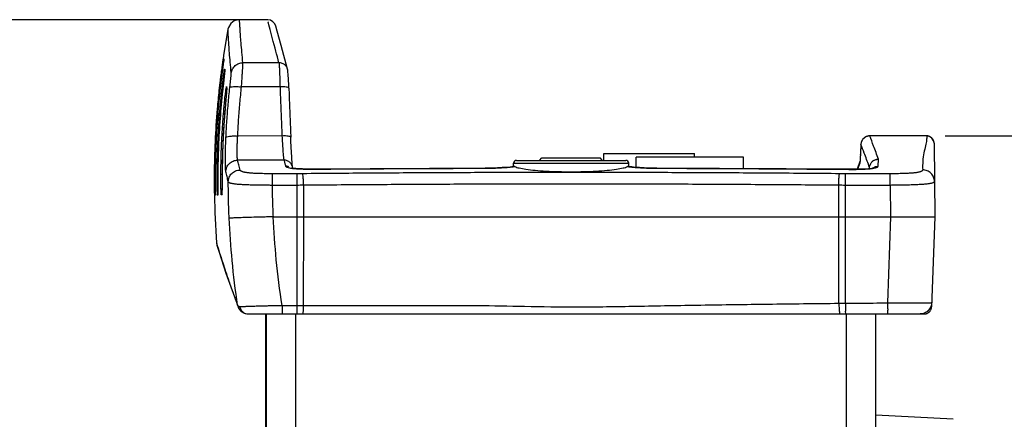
# Model space of a CAD drawing. Header units: inches. Extents: x 0 to 34, y 0 to 22.
# Tile 109 of 111: x 23.1 to 26.4, y 18.2 to 19.5. Entities that reach past the tile are written whole.
import ezdxf

# ---------------------------------------------------------------- set-up
doc = ezdxf.new("R2010")
doc.units = ezdxf.units.IN
doc.header["$LTSCALE"] = 1.87
doc.header["$MEASUREMENT"] = 0
doc.layers.get('0').update_dxf_attribs({"linetype": 'CONTINUOUS'})
doc.layers.add('DIMENSIONS', color=7, linetype='CONTINUOUS')
doc.styles.get("Standard").update_dxf_attribs({"font": 'txt', "width": 0.8})
doc.dimstyles.new('DIMSTYLE_1', dxfattribs={"dimtxt": 0.125, "dimasz": 0.18, "dimexe": 0.18, "dimexo": 0.0625, "dimgap": 0.09, "dimtad": 0, "dimtih": 1, "dimtoh": 1, "dimdec": 3, "dimzin": 4, "dimdsep": 46, "dimtxsty": 'STANDARD', "dimblk": '_FILLED', "dimblk1": '_FILLED', "dimblk2": '_FILLED', "dimcen": 0.09, "dimadec": 0, "dimazin": 0, "dimtp": 0.001, "dimtm": 0.001, "dimtfac": 1, "dimtdec": 3, "dimtofl": 0, "dimtmove": 0, "dimatfit": 3, "dimldrblk": '_FILLED', "dimfxl": 1, "dimtolj": 1, "dimtzin": 4, "dimarcsym": 0})

# ---------------------------------------------------------------- blocks, each defined once
blk = doc.blocks.new('_FILLED')
at = {"color": 0, "linetype": 'BYBLOCK'}
blk.add_solid([(0, 0), (-1, 0.174), (-1, -0.174)], dxfattribs=at)
blk = doc.blocks.new('*D19')
at = {"layer": 'DIMENSIONS', "color": 2, "linetype": 'CONTINUOUS'}
for p, q in [((26.2019, 19.1435), (27.5605, 19.1435)), ((27.4355, 19.1435), (27.4355, 14.0172)), ((27.4355, 8.3436), (27.4355, 13.7672)), ((26.0081, 8.3436), (27.5605, 8.3436))]:
    blk.add_line(p, q, dxfattribs=at)
at = {"layer": 'DIMENSIONS', "color": 2, "linetype": 'CONTINUOUS', "xscale": 0.18, "yscale": 0.18, "zscale": 0.18}
for p, rotation in [((27.4355, 19.1435), 90), ((27.4355, 8.3436), 270)]:
    blk.add_blockref('_FILLED', p, dxfattribs=dict(at, rotation=rotation))
at = {"layer": 'DIMENSIONS', "color": 2, "linetype": 'CONTINUOUS', "width": 0.8}
for s, p in [('10.800', (26.673, 13.8297)), ('[', (27.398, 13.8297)), ('274.32', (27.498, 13.8297)), (']', (28.098, 13.8297))]:
    blk.add_text(s, height=0.125, dxfattribs=at).set_placement(p)
blk = doc.blocks.new('*D20')
at = {"layer": 'DIMENSIONS', "color": 2, "linetype": 'CONTINUOUS'}
for p, q in [((23.877, 19.5385), (21.5422, 19.5385)), ((21.6672, 19.5385), (21.6672, 14.1833)), ((21.6672, 7.9485), (21.6672, 13.9333)), ((23.877, 7.9485), (21.5422, 7.9485))]:
    blk.add_line(p, q, dxfattribs=at)
at = {"layer": 'DIMENSIONS', "color": 2, "linetype": 'CONTINUOUS', "xscale": 0.18, "yscale": 0.18, "zscale": 0.18}
for p, rotation in [((21.6672, 19.5385), 90), ((21.6672, 7.9485), 270)]:
    blk.add_blockref('_FILLED', p, dxfattribs=dict(at, rotation=rotation))
at = {"layer": 'DIMENSIONS', "color": 2, "linetype": 'CONTINUOUS', "width": 0.8}
for s, p in [('11.590', (20.9047, 13.9958)), ('[', (21.6297, 13.9958)), ('294.39', (21.7297, 13.9958)), (']', (22.3297, 13.9958))]:
    blk.add_text(s, height=0.125, dxfattribs=at).set_placement(p)

msp = doc.modelspace()

# ---------------------------------------------------------------- linework, layer by layer
at = {"color": 7, "linetype": 'CONTINUOUS'}
for p, q in [((23.902, 19.5385), (23.8056, 19.5385)), ((23.7662, 19.5059), (23.7511, 19.4164)), ((23.9334, 19.5), (23.929, 19.5164)), ((23.7514, 19.3972), (23.7503, 19.3889)), ((23.7511, 19.4164), (23.7511, 19.4164)), ((23.7503, 19.3889), (23.7488, 19.3776)), ((23.7551, 19.3617), (23.7549, 19.3597)), ((23.9395, 19.3922), (23.8171, 19.3922)), ((23.7537, 19.3481), (23.7507, 19.3214)), ((23.7542, 19.3528), (23.7537, 19.3481)), ((23.755, 19.361), (23.7551, 19.3608)), ((23.7488, 19.3043), (23.7479, 19.2962)), ((23.7479, 19.2962), (23.7479, 19.2962)), ((23.7615, 19.3113), (23.7615, 19.302)), ((23.7615, 19.302), (23.7618, 19.2994)), ((23.7619, 19.3004), (23.7618, 19.2987)), ((23.943, 19.3101), (23.8123, 19.3101)), ((23.7613, 19.2923), (23.761, 19.2877)), ((23.7565, 19.2355), (23.7565, 19.2355)), ((23.9496, 19.1433), (23.7993, 19.1432)), ((26.1394, 19.1435), (25.9456, 19.1435)), ((25.9457, 19.1435), (25.9458, 19.1435)), ((25.946, 19.1435), (25.946, 19.1435)), ((26.1394, 19.1435), (25.946, 19.1435)), ((26.1394, 19.1435), (26.1394, 19.1435)), ((25.9158, 19.1147), (25.9141, 19.0798)), ((25.9158, 19.1142), (25.9158, 19.1147)), ((26.1644, 19.1185), (26.1644, 19.1204)), ((26.1644, 19.1185), (26.1666, 18.8685)), ((23.9562, 19.0611), (23.799, 19.0611)), ((24.7458, 19.0605), (25.1174, 19.0605)), ((24.8246, 19.0605), (24.8326, 19.0685)), ((24.8326, 19.0685), (25.0306, 19.0685)), ((25.0386, 19.0605), (25.0306, 19.0685)), ((25.0426, 19.0605), (25.0426, 19.0835)), ((25.0426, 19.0835), (25.3506, 19.0835)), ((25.1526, 19.0365), (25.1526, 19.0715)), ((25.5176, 19.0715), (25.1526, 19.0715)), ((25.3506, 19.0715), (25.3506, 19.0835)), ((25.5176, 19.0326), (25.5176, 19.0715)), ((25.9141, 19.0795), (25.9141, 19.0798)), ((25.9744, 19.0402), (25.9753, 19.0644)), ((23.9851, 19.0412), (23.9848, 19.0442)), ((23.9868, 19.0336), (23.9851, 19.0396)), ((23.9868, 19.0336), (23.9854, 19.0384)), ((23.9904, 19.0331), (23.9868, 19.0336)), ((23.9963, 19.0326), (23.9904, 19.0331)), ((24.0607, 19.0307), (24.0609, 19.0305)), ((24.6399, 19.0338), (24.64, 19.0336)), ((24.7343, 19.039), (24.7241, 19.0378)), ((24.7387, 19.0397), (24.7343, 19.039)), ((24.7354, 19.0398), (24.7358, 19.0509)), ((24.7358, 19.0509), (25.1274, 19.0509)), ((24.7403, 19.0394), (24.7387, 19.0396)), ((25.1245, 19.0396), (25.123, 19.0394)), ((25.1278, 19.0392), (25.1245, 19.0397)), ((25.1278, 19.0398), (25.1274, 19.0509)), ((25.1377, 19.0379), (25.1278, 19.0392)), ((25.2233, 19.0338), (25.2233, 19.0336)), ((25.8753, 19.0301), (25.875, 19.0299)), ((25.9028, 19.0302), (25.8949, 19.0301)), ((25.9127, 19.057), (25.9028, 19.0302)), ((25.9128, 19.0583), (25.9126, 19.0561)), ((25.9126, 19.0561), (25.9126, 19.0556)), ((25.9451, 19.0324), (25.9452, 19.0361)), ((25.9452, 19.0324), (25.9453, 19.0356)), ((23.7216, 19.0128), (23.723, 19.0128)), ((23.7292, 19.0131), (23.7319, 19.0131)), ((23.7319, 19.0132), (23.7319, 19.0132)), ((23.7422, 19.0136), (23.7463, 19.0135)), ((23.7463, 19.0137), (23.7463, 19.0137)), ((23.9173, 18.9755), (23.9173, 19.0149)), ((24.0002, 19.0149), (23.9173, 19.0149)), ((24.0002, 19.0149), (24.0002, 18.5385)), ((25.8631, 18.9755), (25.8631, 19.0149)), ((26.0157, 19.0149), (25.8631, 19.0149)), ((26.0157, 18.9755), (26.0157, 19.0149)), ((24.0002, 18.9755), (23.9173, 18.9755)), ((24.0228, 18.9756), (24.0229, 18.8685)), ((25.8404, 18.8685), (25.8404, 18.9756)), ((25.8631, 18.8685), (25.8631, 18.9755)), ((26.0157, 18.9755), (25.8631, 18.9755)), ((26.0157, 18.9755), (26.0166, 18.8685)), ((23.72, 18.9418), (23.72, 18.9418)), ((23.7229, 18.9419), (23.7225, 18.9419)), ((23.7314, 18.9422), (23.7305, 18.9422)), ((23.7316, 18.9483), (23.7316, 18.9472)), ((23.7316, 18.9477), (23.7316, 18.9465)), ((23.7453, 18.9427), (23.744, 18.9427)), ((23.9204, 18.8685), (26.0166, 18.8685)), ((24.0229, 18.8685), (24.0221, 18.5675)), ((25.8411, 18.5748), (25.8404, 18.8685)), ((25.8631, 18.5749), (25.8631, 18.8685)), ((26.0167, 18.8685), (26.0065, 18.576)), ((26.1666, 18.8685), (26.1559, 18.5626)), ((23.7277, 18.7788), (23.7289, 18.7723)), ((23.7289, 18.7723), (23.7363, 18.7482)), ((23.7363, 18.7482), (23.7594, 18.677)), ((23.7432, 18.7268), (23.7595, 18.6769)), ((23.7594, 18.677), (23.8004, 18.5621)), ((23.7983, 18.5682), (23.8004, 18.5621)), ((23.7988, 18.5684), (23.8004, 18.5621)), ((23.8004, 18.5621), (23.8005, 18.562)), ((23.8005, 18.562), (23.8024, 18.5578)), ((23.9498, 18.5675), (23.9498, 18.5385)), ((24.0002, 18.5675), (24.0221, 18.5675)), ((23.8115, 18.5468), (23.8116, 18.5468)), ((23.8351, 18.5385), (26.1311, 18.5385)), ((23.8946, 8.9485), (23.8946, 18.5385)), ((23.8966, 8.9485), (23.8966, 18.5385)), ((23.9966, 8.9485), (23.9966, 18.5385)), ((25.8666, 8.9485), (25.8666, 18.5385)), ((25.9666, 8.9485), (25.9666, 18.5385)), ((26.2294, 18.1803), (25.9666, 18.1941))]:
    msp.add_line(p, q, dxfattribs=at)
for points in [[(23.8056, 19.5385), (23.8024, 19.5384), (23.7878, 19.5343), (23.7757, 19.5252), (23.768, 19.5122), (23.7662, 19.5059)], [(23.9685, 19.3702), (23.9467, 19.4508), (23.9334, 19.5)], [(23.7519, 19.401), (23.7519, 19.4009), (23.7518, 19.4002), (23.7516, 19.3989), (23.7514, 19.3972)], [(23.7552, 19.3628), (23.7552, 19.3628), (23.7551, 19.3617)], [(23.973, 19.3061), (23.9729, 19.309), (23.9724, 19.3205), (23.9719, 19.3309), (23.9714, 19.3401), (23.9709, 19.3479), (23.9705, 19.3542), (23.9701, 19.3592), (23.9697, 19.3631), (23.9693, 19.3665), (23.9685, 19.3702)], [(23.7549, 19.3597), (23.7546, 19.3567), (23.7542, 19.3528)], [(23.7507, 19.3214), (23.7498, 19.3131), (23.7488, 19.3043)], [(23.7618, 19.2987), (23.7616, 19.296), (23.7613, 19.2923)], [(23.7619, 19.3008), (23.7619, 19.3009), (23.7619, 19.3004)], [(23.761, 19.2877), (23.7605, 19.2823), (23.76, 19.276), (23.7594, 19.2689), (23.7565, 19.2355)], [(23.7565, 19.2355), (23.7514, 19.1671), (23.7476, 19.0847), (23.7463, 19.0137)], [(23.9838, 19.0563), (23.9834, 19.062), (23.983, 19.0685), (23.9826, 19.0757), (23.9821, 19.0836), (23.9817, 19.0921), (23.9812, 19.1013), (23.9808, 19.111), (23.9803, 19.1213), (23.9798, 19.132), (23.9796, 19.1392)], [(25.9455, 19.1435), (25.9326, 19.1405), (25.9227, 19.1327), (25.9168, 19.1212), (25.9158, 19.1147)], [(26.1644, 19.1204), (26.1628, 19.1272), (26.1571, 19.1361), (26.1484, 19.1419), (26.1394, 19.1435)], [(25.9134, 19.0661), (25.9131, 19.0616), (25.9128, 19.0583)], [(25.9141, 19.0798), (25.914, 19.078), (25.9137, 19.0716), (25.9134, 19.0661)], [(24.0607, 19.0307), (24.0559, 19.0306), (24.0365, 19.0307), (24.0184, 19.0312), (24.0024, 19.032), (23.9899, 19.0331), (23.9813, 19.0344), (23.9792, 19.0348)], [(23.9845, 19.0471), (23.9842, 19.0513), (23.9838, 19.0563)], [(23.9851, 19.0408), (23.9848, 19.0435), (23.9845, 19.0471)], [(23.9854, 19.0385), (23.9853, 19.0389), (23.9851, 19.0408)], [(24.0189, 19.0312), (24.0031, 19.032), (24.0028, 19.032)], [(24.0569, 19.0307), (24.0376, 19.0307), (24.0371, 19.0307)], [(24.6399, 19.0338), (24.4503, 19.0332), (24.2489, 19.0321), (24.0607, 19.0307)], [(24.7241, 19.0378), (24.7118, 19.0366), (24.6975, 19.0356), (24.6815, 19.0348), (24.6638, 19.0342), (24.6447, 19.0339), (24.6399, 19.0338)], [(25.2233, 19.0338), (25.2172, 19.0339), (25.1981, 19.0342), (25.1802, 19.0348), (25.1641, 19.0357), (25.1499, 19.0367), (25.1377, 19.0379)], [(25.8753, 19.0301), (25.6618, 19.0317), (25.4361, 19.033), (25.2233, 19.0338)], [(25.9592, 19.0346), (25.9587, 19.0345), (25.9532, 19.0333), (25.9419, 19.032), (25.9254, 19.0308), (25.9051, 19.0302), (25.8825, 19.03), (25.8753, 19.0301)], [(23.723, 19.0129), (23.723, 19.0087), (23.7229, 19.0005), (23.7229, 18.9926), (23.7229, 18.9851), (23.7229, 18.9781), (23.723, 18.9716), (23.723, 18.9658), (23.723, 18.9524)], [(23.7319, 19.0132), (23.7319, 19.0072), (23.7318, 18.9985), (23.7318, 18.9902), (23.7318, 18.9751)], [(23.7463, 19.0137), (23.7462, 19.0038), (23.7461, 18.9848)], [(23.7318, 18.9751), (23.7318, 18.9686), (23.7317, 18.9629), (23.7317, 18.9579)], [(23.7461, 18.9848), (23.7461, 18.9764), (23.746, 18.9689), (23.7459, 18.9625), (23.7459, 18.9571)], [(23.72, 18.9418), (23.7217, 18.883), (23.7277, 18.7788)], [(23.723, 18.9524), (23.723, 18.9493), (23.723, 18.9469), (23.723, 18.9453), (23.723, 18.9449)], [(23.7317, 18.9579), (23.7317, 18.9537), (23.7317, 18.9505), (23.7316, 18.9483)], [(23.7459, 18.9571), (23.7458, 18.9529), (23.7457, 18.9498), (23.7457, 18.9488)], [(23.8024, 18.5578), (23.8086, 18.5495), (23.8115, 18.5468)], [(23.8116, 18.5468), (23.8211, 18.5411), (23.8322, 18.5386), (23.8351, 18.5385)]]:
    msp.add_lwpolyline(points, dxfattribs=at)
for centre, radius, start, end in [((23.9, 19.5085), 0.03, 15.1433, 86.3299), ((24.7458, 19.0505), 0.01, 90, 178), ((25.1174, 19.0505), 0.01, 2, 90)]:
    msp.add_arc(centre, radius, start, end, dxfattribs=at)
for points, knots in [([(23.8171, 19.3922), (23.8158, 19.4043), (23.8136, 19.4267), (23.8109, 19.4578), (23.809, 19.484), (23.8076, 19.5044), (23.8065, 19.5213), (23.8061, 19.5292), (23.8056, 19.5379), (23.8056, 19.5379)], [0, 0, 0, 0, 0.248966, 0.463006, 0.641747, 0.784942, 0.892436, 0.964139, 1, 1, 1, 1]), ([(23.9395, 19.3922), (23.9318, 19.4207), (23.9232, 19.4528), (23.902, 19.5313), (23.902, 19.5313)], [0, 0, 0, 0, 0.614679, 1, 1, 1, 1]), ([(23.7774, 19.3577), (23.7762, 19.3699), (23.774, 19.3926), (23.7714, 19.4241), (23.7695, 19.4507), (23.7682, 19.4713), (23.7672, 19.4884), (23.7667, 19.4965), (23.7663, 19.5052), (23.7663, 19.5052)], [0, 0, 0, 0, 0.248984, 0.463031, 0.64177, 0.784959, 0.892446, 0.964142, 1, 1, 1, 1]), ([(23.7511, 19.4164), (23.7509, 19.4153), (23.7503, 19.4108), (23.7496, 19.4064), (23.7491, 19.4031)], [0, 0, 0, 0, 0.256271, 1, 1, 1, 1]), ([(23.7522, 19.4036), (23.7523, 19.4023), (23.7512, 19.3976), (23.7508, 19.3929), (23.7504, 19.3896)], [0, 0, 0, 0, 0.278327, 1, 1, 1, 1]), ([(23.752, 19.4053), (23.752, 19.405), (23.7521, 19.4045), (23.7521, 19.4039), (23.7522, 19.4036)], [0, 0, 0, 0, 0.490788, 1, 1, 1, 1]), ([(23.7489, 19.3778), (23.7487, 19.3766), (23.748, 19.3713), (23.7473, 19.3661), (23.7468, 19.3621)], [0, 0, 0, 0, 0.236777, 1, 1, 1, 1]), ([(23.7555, 19.3668), (23.7557, 19.3654), (23.7554, 19.3633), (23.7551, 19.3613), (23.755, 19.3607)], [0, 0, 0, 0, 0.715845, 1, 1, 1, 1]), ([(23.7552, 19.3703), (23.7553, 19.3698), (23.7554, 19.3686), (23.7555, 19.3674), (23.7555, 19.3668)], [0, 0, 0, 0, 0.49537, 1, 1, 1, 1]), ([(23.7774, 19.3577), (23.7781, 19.3624), (23.7811, 19.3716), (23.7902, 19.383), (23.8027, 19.3905), (23.8123, 19.3922), (23.8171, 19.3922)], [0, 0, 0, 0, 0.249389, 0.499219, 0.749494, 1, 1, 1, 1]), ([(23.8123, 19.3101), (23.8125, 19.3131), (23.8129, 19.3191), (23.8135, 19.3278), (23.814, 19.3363), (23.8145, 19.3444), (23.815, 19.352), (23.8155, 19.3592), (23.8159, 19.3658), (23.8162, 19.3717), (23.8165, 19.377), (23.8168, 19.3816), (23.8169, 19.3854), (23.817, 19.3884), (23.8171, 19.3906), (23.8171, 19.3918), (23.8171, 19.3922)], [0, 0, 0, 0, 0.109947, 0.217146, 0.320657, 0.419559, 0.513031, 0.600294, 0.680617, 0.753315, 0.817735, 0.873347, 0.919748, 0.956524, 0.983336, 1, 1, 1, 1]), ([(23.9395, 19.3922), (23.9399, 19.3903), (23.9402, 19.3842), (23.9409, 19.3723), (23.9416, 19.3551), (23.9423, 19.3338), (23.9428, 19.3183), (23.943, 19.3101)], [0, 0, 0, 0, 0.072663, 0.22091, 0.435073, 0.70076, 1, 1, 1, 1]), ([(23.9685, 19.3702), (23.9681, 19.3717), (23.9663, 19.3768), (23.9609, 19.3844), (23.951, 19.3908), (23.9433, 19.3922), (23.9395, 19.3922)], [0, 0, 0, 0, 0.11763, 0.411175, 0.705283, 1, 1, 1, 1]), ([(23.7456, 19.2998), (23.7464, 19.3074), (23.7481, 19.3221), (23.7504, 19.3406), (23.7525, 19.3548), (23.7531, 19.3586)], [0, 0, 0, 0, 0.388137, 0.733636, 1, 1, 1, 1]), ([(23.7542, 19.3521), (23.7537, 19.347), (23.7522, 19.3354), (23.7504, 19.3188), (23.7491, 19.3073), (23.7486, 19.3023)], [0, 0, 0, 0, 0.30944, 0.695191, 1, 1, 1, 1]), ([(23.7726, 19.3077), (23.7728, 19.3095), (23.7732, 19.3131), (23.7738, 19.3185), (23.7743, 19.3236), (23.7748, 19.3286), (23.7753, 19.3332), (23.7758, 19.3376), (23.7762, 19.3416), (23.7766, 19.3452), (23.7769, 19.3484), (23.7771, 19.3512), (23.7773, 19.3535), (23.7774, 19.3553), (23.7774, 19.3567), (23.7774, 19.3574), (23.7774, 19.3577)], [0, 0, 0, 0, 0.110018, 0.217285, 0.320858, 0.419812, 0.513326, 0.600616, 0.680951, 0.753645, 0.818042, 0.873611, 0.919953, 0.956654, 0.983389, 1, 1, 1, 1]), ([(23.7357, 19.2975), (23.7334, 19.2769), (23.7279, 19.2194), (23.7217, 19.1245), (23.7198, 19.0501), (23.7196, 19.0128)], [0, 0, 0, 0, 0.217756, 0.607607, 1, 1, 1, 1]), ([(23.7216, 19.0128), (23.7218, 19.0489), (23.7236, 19.1208), (23.7296, 19.2156), (23.7352, 19.2743), (23.7377, 19.2973)], [0, 0, 0, 0, 0.379677, 0.756918, 1, 1, 1, 1]), ([(23.7391, 19.2971), (23.7365, 19.2738), (23.7309, 19.215), (23.725, 19.1202), (23.7232, 19.0487), (23.723, 19.0129)], [0, 0, 0, 0, 0.246954, 0.622272, 1, 1, 1, 1]), ([(23.7292, 19.0131), (23.7294, 19.0452), (23.7308, 19.1092), (23.7362, 19.2037), (23.7419, 19.266), (23.7452, 19.2965)], [0, 0, 0, 0, 0.339217, 0.676367, 1, 1, 1, 1]), ([(23.7479, 19.2962), (23.7446, 19.2651), (23.7389, 19.2025), (23.7335, 19.1081), (23.7321, 19.0449), (23.7319, 19.0132)], [0, 0, 0, 0, 0.331561, 0.664767, 1, 1, 1, 1]), ([(23.7594, 19.1383), (23.7603, 19.1573), (23.7624, 19.195), (23.7668, 19.2515), (23.7705, 19.289), (23.7726, 19.3077)], [0, 0, 0, 0, 0.334574, 0.66793, 1, 1, 1, 1]), ([(23.7615, 19.3113), (23.7616, 19.3104), (23.7618, 19.3087), (23.762, 19.3069), (23.7621, 19.3061)], [0, 0, 0, 0, 0.496907, 1, 1, 1, 1]), ([(23.7621, 19.3061), (23.7623, 19.3045), (23.7621, 19.3022), (23.7619, 19.2999), (23.7618, 19.2992)], [0, 0, 0, 0, 0.711543, 1, 1, 1, 1]), ([(23.7726, 19.3077), (23.7729, 19.309), (23.7781, 19.3105), (23.7858, 19.3113), (23.7983, 19.3113), (23.8074, 19.3106), (23.8123, 19.3101)], [0, 0, 0, 0, 0.102211, 0.319826, 0.633102, 1, 1, 1, 1]), ([(23.7993, 19.1432), (23.8002, 19.1619), (23.8023, 19.1991), (23.8067, 19.2547), (23.8103, 19.2917), (23.8123, 19.3101)], [0, 0, 0, 0, 0.33459, 0.667957, 1, 1, 1, 1]), ([(23.973, 19.3061), (23.973, 19.307), (23.9692, 19.3088), (23.9636, 19.3095), (23.9539, 19.3104), (23.9469, 19.3103), (23.943, 19.3101)], [0, 0, 0, 0, 0.089065, 0.304277, 0.623303, 1, 1, 1, 1]), ([(23.943, 19.3101), (23.9437, 19.2916), (23.9452, 19.2545), (23.9474, 19.1989), (23.9489, 19.1618), (23.9496, 19.1433)], [0, 0, 0, 0, 0.333339, 0.666678, 1, 1, 1, 1]), ([(23.973, 19.3059), (23.9737, 19.2874), (23.9752, 19.2503), (23.9774, 19.1947), (23.9788, 19.1576), (23.9796, 19.1391)], [0, 0, 0, 0, 0.333333, 0.666667, 1, 1, 1, 1]), ([(23.7528, 19.2409), (23.7535, 19.2486), (23.755, 19.2636), (23.7564, 19.2773), (23.7574, 19.2847)], [0, 0, 0, 0, 0.530091, 1, 1, 1, 1]), ([(23.7612, 19.2907), (23.7609, 19.2856), (23.7598, 19.2741), (23.7582, 19.2557), (23.7571, 19.2425), (23.7565, 19.2355)], [0, 0, 0, 0, 0.27859, 0.622365, 1, 1, 1, 1]), ([(23.7422, 19.0136), (23.7423, 19.039), (23.7433, 19.0897), (23.7468, 19.1638), (23.7504, 19.2124), (23.7524, 19.2358)], [0, 0, 0, 0, 0.342692, 0.683544, 1, 1, 1, 1]), ([(23.7528, 19.2409), (23.7539, 19.2406), (23.7552, 19.2406), (23.7566, 19.2405), (23.7569, 19.2405)], [0, 0, 0, 0, 0.770598, 1, 1, 1, 1]), ([(23.7513, 19.1644), (23.7512, 19.1636), (23.7497, 19.1382), (23.7485, 19.1123), (23.7477, 19.0871), (23.7477, 19.0867)], [0, 0, 0, 0, 0.029772, 0.981231, 1, 1, 1, 1]), ([(23.7591, 19.0217), (23.7589, 19.0223), (23.7587, 19.0236), (23.7585, 19.0262), (23.7583, 19.0296), (23.7581, 19.0339), (23.7579, 19.039), (23.7577, 19.045), (23.7576, 19.0516), (23.7576, 19.0591), (23.7576, 19.0672), (23.7576, 19.0759), (23.7577, 19.0852), (23.7579, 19.0951), (23.7582, 19.1055), (23.7585, 19.1162), (23.7589, 19.1272), (23.7592, 19.1346), (23.7594, 19.1383)], [0, 0, 0, 0, 0.014161, 0.036033, 0.06553, 0.102451, 0.146491, 0.197381, 0.254869, 0.318588, 0.388097, 0.462915, 0.542852, 0.627753, 0.716939, 0.809408, 0.90411, 1, 1, 1, 1]), ([(23.7594, 19.1383), (23.7597, 19.1397), (23.7648, 19.1416), (23.7726, 19.1429), (23.7852, 19.1436), (23.7944, 19.1435), (23.7993, 19.1432)], [0, 0, 0, 0, 0.102422, 0.320448, 0.63386, 1, 1, 1, 1]), ([(23.799, 19.0611), (23.7989, 19.0615), (23.7987, 19.0625), (23.7985, 19.0643), (23.7982, 19.0667), (23.798, 19.0697), (23.7979, 19.0733), (23.7977, 19.0775), (23.7976, 19.0822), (23.7975, 19.0874), (23.7975, 19.0931), (23.7976, 19.0993), (23.7977, 19.1058), (23.7979, 19.1128), (23.7981, 19.1201), (23.7985, 19.1277), (23.7989, 19.1354), (23.7992, 19.1406), (23.7993, 19.1432)], [0, 0, 0, 0, 0.01435, 0.036323, 0.065875, 0.10282, 0.146861, 0.197735, 0.255194, 0.318872, 0.388333, 0.463098, 0.542982, 0.627832, 0.716976, 0.809414, 0.904102, 1, 1, 1, 1]), ([(23.9796, 19.1392), (23.9795, 19.1401), (23.9758, 19.1419), (23.9702, 19.1427), (23.9605, 19.1435), (23.9534, 19.1434), (23.9496, 19.1432)], [0, 0, 0, 0, 0.088912, 0.304112, 0.6232, 1, 1, 1, 1]), ([(23.9496, 19.1433), (23.95, 19.1351), (23.9508, 19.1196), (23.9523, 19.0983), (23.9535, 19.081), (23.9549, 19.0692), (23.9555, 19.063), (23.9562, 19.0611)], [0, 0, 0, 0, 0.29808, 0.563766, 0.777857, 0.926504, 1, 1, 1, 1]), ([(25.9229, 19.1329), (25.9227, 19.1327), (25.9217, 19.1314), (25.9201, 19.1291), (25.9183, 19.1256), (25.9173, 19.123), (25.9169, 19.1216), (25.9168, 19.1214)], [0, 0, 0, 0, 0.073677, 0.367279, 0.661658, 0.953309, 1, 1, 1, 1]), ([(25.933, 19.1407), (25.9323, 19.1403), (25.9305, 19.1394), (25.9277, 19.1376), (25.9251, 19.1353), (25.9236, 19.1337), (25.9229, 19.1329)], [0, 0, 0, 0, 0.18484, 0.483997, 0.778186, 1, 1, 1, 1]), ([(25.9456, 19.1435), (25.9443, 19.1435), (25.9418, 19.1433), (25.938, 19.1426), (25.9351, 19.1416), (25.9335, 19.1409), (25.933, 19.1407)], [0, 0, 0, 0, 0.291708, 0.58562, 0.88396, 1, 1, 1, 1]), ([(25.9752, 19.0649), (25.9699, 19.0797), (25.9603, 19.106), (25.9502, 19.1321), (25.9456, 19.1435)], [0, 0, 0, 0, 0.560348, 1, 1, 1, 1]), ([(26.1394, 19.1435), (26.1394, 19.1386), (26.1392, 19.1274), (26.1348, 19.1083), (26.1294, 19.0849), (26.125, 19.0574), (26.1255, 19.038), (26.1256, 19.028)], [0, 0, 0, 0, 0.124468, 0.287756, 0.502511, 0.74268, 1, 1, 1, 1]), ([(26.1634, 19.1255), (26.1631, 19.1266), (26.1622, 19.1289), (26.1605, 19.132), (26.1584, 19.1348), (26.1559, 19.1374), (26.1531, 19.1395), (26.1499, 19.1413), (26.1465, 19.1425), (26.143, 19.1433), (26.1406, 19.1435), (26.1394, 19.1435)], [0, 0, 0, 0, 0.110276, 0.221942, 0.332976, 0.441755, 0.551597, 0.663996, 0.777193, 0.8893, 1, 1, 1, 1]), ([(25.9158, 19.1142), (25.9155, 19.1084), (25.9149, 19.0968), (25.9144, 19.0852), (25.9141, 19.0795)], [0, 0, 0, 0, 0.499997, 1, 1, 1, 1]), ([(25.9166, 19.1204), (25.9164, 19.1197), (25.9161, 19.1181), (25.9159, 19.1164), (25.9158, 19.1154)], [0, 0, 0, 0, 0.429399, 1, 1, 1, 1]), ([(26.1644, 19.1204), (26.1643, 19.121), (26.1641, 19.1227), (26.1637, 19.1244), (26.1634, 19.1255)], [0, 0, 0, 0, 0.333686, 1, 1, 1, 1]), ([(23.7591, 19.0217), (23.7591, 19.0269), (23.7613, 19.0372), (23.7702, 19.0503), (23.7835, 19.0591), (23.7939, 19.0611), (23.799, 19.0611)], [0, 0, 0, 0, 0.249343, 0.499196, 0.749518, 1, 1, 1, 1]), ([(23.8073, 19.0276), (23.8059, 19.0333), (23.8031, 19.0445), (23.8004, 19.0557), (23.799, 19.0611)], [0, 0, 0, 0, 0.514132, 1, 1, 1, 1]), ([(23.9771, 19.0528), (23.9743, 19.0555), (23.9678, 19.0597), (23.9601, 19.0612), (23.9562, 19.0611)], [0, 0, 0, 0, 0.49948, 1, 1, 1, 1]), ([(23.9562, 19.0611), (23.9572, 19.0578), (23.9592, 19.0509), (23.9611, 19.0441), (23.9621, 19.0405)], [0, 0, 0, 0, 0.485164, 1, 1, 1, 1]), ([(25.9138, 19.0743), (25.9138, 19.0728), (25.9136, 19.07), (25.9134, 19.0659), (25.9132, 19.0624), (25.913, 19.0595), (25.9128, 19.0579), (25.9128, 19.0572)], [0, 0, 0, 0, 0.263749, 0.497988, 0.705644, 0.887005, 1, 1, 1, 1]), ([(25.9452, 19.0361), (25.94, 19.0508), (25.934, 19.0671), (25.9279, 19.0833), (25.9272, 19.085)], [0, 0, 0, 0, 0.897364, 1, 1, 1, 1]), ([(25.9453, 19.0378), (25.9457, 19.041), (25.9475, 19.048), (25.9539, 19.0571), (25.9637, 19.0634), (25.9714, 19.0649), (25.9752, 19.0649)], [0, 0, 0, 0, 0.220586, 0.480096, 0.740025, 1, 1, 1, 1]), ([(25.9454, 19.0377), (25.9458, 19.0408), (25.9476, 19.0476), (25.9539, 19.0566), (25.9638, 19.0629), (25.9715, 19.0644), (25.9753, 19.0644)], [0, 0, 0, 0, 0.212272, 0.474385, 0.737004, 1, 1, 1, 1]), ([(25.9753, 19.0644), (25.9753, 19.0645), (25.9753, 19.0647), (25.9752, 19.0648), (25.9752, 19.0649)], [0, 0, 0, 0, 0.492716, 1, 1, 1, 1]), ([(23.7673, 18.9877), (23.7673, 18.9929), (23.7694, 19.0034), (23.7783, 19.0166), (23.7916, 19.0255), (23.8021, 19.0276), (23.8073, 19.0276)], [0, 0, 0, 0, 0.249158, 0.498971, 0.749386, 1, 1, 1, 1]), ([(23.9173, 19.0149), (23.9135, 19.0149), (23.9059, 19.0149), (23.8948, 19.015), (23.8843, 19.0152), (23.8746, 19.0155), (23.8659, 19.0158), (23.8582, 19.0161), (23.8515, 19.0165), (23.8456, 19.0169), (23.8404, 19.0173), (23.8358, 19.0178), (23.8315, 19.0183), (23.8276, 19.0189), (23.8239, 19.0195), (23.8205, 19.0203), (23.8172, 19.0211), (23.8143, 19.0221), (23.8118, 19.0232), (23.8097, 19.0244), (23.8081, 19.0258), (23.8074, 19.027), (23.8073, 19.0276)], [0, 0, 0, 0, 0.102827, 0.201884, 0.295533, 0.381955, 0.459597, 0.52779, 0.586852, 0.638224, 0.683783, 0.724941, 0.762716, 0.797829, 0.830745, 0.862005, 0.891774, 0.919166, 0.94356, 0.964982, 0.983544, 1, 1, 1, 1]), ([(23.9621, 19.0405), (23.9625, 19.039), (23.9675, 19.0364), (23.9765, 19.0344), (23.9847, 19.0333), (23.9897, 19.0328)], [0, 0, 0, 0, 0.161685, 0.494306, 1, 1, 1, 1]), ([(23.9851, 19.0396), (23.9847, 19.0409), (23.9829, 19.0458), (23.9799, 19.0502), (23.9771, 19.0528)], [0, 0, 0, 0, 0.262369, 1, 1, 1, 1]), ([(23.9897, 19.0328), (23.9962, 19.0321), (24.0107, 19.0312), (24.0345, 19.0304), (24.0517, 19.0304), (24.0609, 19.0305)], [0, 0, 0, 0, 0.274198, 0.613465, 1, 1, 1, 1]), ([(24.0609, 19.0305), (24.1574, 19.0313), (24.3504, 19.0326), (24.5435, 19.0334), (24.64, 19.0336)], [0, 0, 0, 0, 0.499884, 1, 1, 1, 1]), ([(24.64, 19.0336), (24.6495, 19.0337), (24.6681, 19.0339), (24.6948, 19.035), (24.7119, 19.0363), (24.72, 19.037)], [0, 0, 0, 0, 0.356101, 0.695229, 1, 1, 1, 1]), ([(24.7403, 19.0394), (24.7448, 19.0371), (24.7575, 19.0338), (24.7805, 19.0297), (24.8112, 19.0264), (24.8478, 19.0237), (24.8887, 19.0221), (24.9171, 19.0217), (24.9316, 19.0217)], [0, 0, 0, 0, 0.078612, 0.201912, 0.364418, 0.558173, 0.773507, 1, 1, 1, 1]), ([(24.9316, 19.0217), (24.9462, 19.0217), (24.9746, 19.0221), (25.0154, 19.0237), (25.0521, 19.0264), (25.0828, 19.0297), (25.1058, 19.0338), (25.1185, 19.0371), (25.123, 19.0394)], [0, 0, 0, 0, 0.226492, 0.441826, 0.635579, 0.798084, 0.921383, 1, 1, 1, 1]), ([(25.1432, 19.037), (25.1512, 19.0363), (25.1684, 19.0351), (25.1951, 19.034), (25.2137, 19.0337), (25.2233, 19.0336)], [0, 0, 0, 0, 0.303442, 0.642268, 1, 1, 1, 1]), ([(25.2233, 19.0336), (25.3319, 19.0333), (25.5492, 19.0324), (25.7664, 19.0308), (25.875, 19.0299)], [0, 0, 0, 0, 0.5002, 1, 1, 1, 1]), ([(25.875, 19.0299), (25.8831, 19.0298), (25.8986, 19.0298), (25.9202, 19.0303), (25.9337, 19.031), (25.9399, 19.0315)], [0, 0, 0, 0, 0.374312, 0.71388, 1, 1, 1, 1]), ([(25.9128, 19.0572), (25.9128, 19.057), (25.9127, 19.056), (25.9125, 19.0545), (25.9124, 19.0532), (25.9123, 19.0526)], [0, 0, 0, 0, 0.155502, 0.629396, 1, 1, 1, 1]), ([(25.9399, 19.0315), (25.9448, 19.0319), (25.9535, 19.0327), (25.9644, 19.0347), (25.9712, 19.0364), (25.9744, 19.0391), (25.9744, 19.0402)], [0, 0, 0, 0, 0.407198, 0.712349, 0.905367, 1, 1, 1, 1]), ([(25.9453, 19.0356), (25.9453, 19.0357), (25.9453, 19.0359), (25.9453, 19.036), (25.9452, 19.0361)], [0, 0, 0, 0, 0.49588, 1, 1, 1, 1]), ([(25.9568, 19.0346), (25.9588, 19.036), (25.9643, 19.039), (25.9706, 19.0402), (25.9744, 19.0402)], [0, 0, 0, 0, 0.386942, 1, 1, 1, 1]), ([(26.1256, 19.028), (26.1256, 19.0274), (26.1252, 19.0261), (26.1239, 19.0246), (26.122, 19.0233), (26.1197, 19.0222), (26.117, 19.0213), (26.114, 19.0204), (26.1108, 19.0197), (26.1074, 19.0191), (26.1037, 19.0185), (26.0998, 19.018), (26.0954, 19.0175), (26.0907, 19.0171), (26.0853, 19.0167), (26.0791, 19.0163), (26.072, 19.0159), (26.0637, 19.0156), (26.0541, 19.0153), (26.0429, 19.0151), (26.0299, 19.0149), (26.0207, 19.0149), (26.0157, 19.0149)], [0, 0, 0, 0, 0.015736, 0.032851, 0.052827, 0.075691, 0.101025, 0.128334, 0.157243, 0.187847, 0.220504, 0.255568, 0.293672, 0.335783, 0.383104, 0.437137, 0.499518, 0.571996, 0.656394, 0.754565, 0.868377, 1, 1, 1, 1]), ([(26.1656, 18.9886), (26.1655, 18.9937), (26.1634, 19.0041), (26.1544, 19.0172), (26.1412, 19.0259), (26.1307, 19.028), (26.1256, 19.028)], [0, 0, 0, 0, 0.249231, 0.498911, 0.749228, 1, 1, 1, 1]), ([(23.7196, 19.0128), (23.7195, 19.0054), (23.7195, 18.9914), (23.7196, 18.9723), (23.7197, 18.9604), (23.7198, 18.9552)], [0, 0, 0, 0, 0.383869, 0.728497, 1, 1, 1, 1]), ([(23.722, 18.9553), (23.7213, 18.9599), (23.7221, 18.9727), (23.7214, 18.9914), (23.7216, 19.0055), (23.7216, 19.0128)], [0, 0, 0, 0, 0.271402, 0.615702, 1, 1, 1, 1]), ([(23.7298, 18.9556), (23.7291, 18.9601), (23.7297, 18.973), (23.729, 18.9916), (23.7291, 19.0057), (23.7292, 19.0131)], [0, 0, 0, 0, 0.271454, 0.615741, 1, 1, 1, 1]), ([(23.7319, 19.0132), (23.7319, 19.0058), (23.7319, 18.9917), (23.7314, 18.973), (23.7323, 18.9602), (23.7317, 18.9556)], [0, 0, 0, 0, 0.383958, 0.728579, 1, 1, 1, 1]), ([(23.743, 18.9561), (23.7423, 18.9606), (23.7427, 18.9735), (23.742, 18.9921), (23.7421, 19.0062), (23.7422, 19.0136)], [0, 0, 0, 0, 0.271516, 0.615785, 1, 1, 1, 1]), ([(23.7463, 19.0137), (23.7462, 19.0063), (23.7463, 18.9922), (23.7458, 18.9735), (23.7465, 18.9607), (23.7459, 18.9561)], [0, 0, 0, 0, 0.384006, 0.728604, 1, 1, 1, 1]), ([(23.7673, 18.9877), (23.7659, 18.9936), (23.7631, 19.0049), (23.7604, 19.0162), (23.7591, 19.0217)], [0, 0, 0, 0, 0.514134, 1, 1, 1, 1]), ([(24.0198, 19.015), (24.0164, 19.015), (24.0098, 19.0149), (24.0033, 19.0149), (24.0002, 19.0149)], [0, 0, 0, 0, 0.523836, 1, 1, 1, 1]), ([(25.8435, 19.015), (25.7676, 19.0157), (25.6157, 19.0169), (25.3878, 19.0182), (25.1598, 19.019), (24.9316, 19.0192), (24.7035, 19.019), (24.4754, 19.0182), (24.2475, 19.0169), (24.0957, 19.0157), (24.0198, 19.015)], [0, 0, 0, 0, 0.12483, 0.249806, 0.374879, 0.5, 0.625121, 0.750194, 0.87517, 1, 1, 1, 1]), ([(24.0228, 18.9756), (24.0228, 18.9803), (24.0225, 18.9891), (24.0221, 19.0009), (24.021, 19.0092), (24.0206, 19.0138), (24.0198, 19.015)], [0, 0, 0, 0, 0.356158, 0.665762, 0.889459, 1, 1, 1, 1]), ([(25.8404, 18.9756), (25.8405, 18.9803), (25.8407, 18.9891), (25.8412, 19.0009), (25.8422, 19.0092), (25.8427, 19.0138), (25.8435, 19.015)], [0, 0, 0, 0, 0.356158, 0.665762, 0.889459, 1, 1, 1, 1]), ([(25.8631, 19.0149), (25.8596, 19.0149), (25.8531, 19.0149), (25.8466, 19.015), (25.8435, 19.015)], [0, 0, 0, 0, 0.524957, 1, 1, 1, 1]), ([(23.7229, 18.9896), (23.7228, 18.9835), (23.7226, 18.9723), (23.7236, 18.9599), (23.723, 18.9553)], [0, 0, 0, 0, 0.544024, 1, 1, 1, 1]), ([(23.7229, 18.9913), (23.7229, 18.9911), (23.7229, 18.9906), (23.7229, 18.99), (23.7229, 18.9896)], [0, 0, 0, 0, 0.301112, 1, 1, 1, 1]), ([(23.9173, 18.9755), (23.9128, 18.9755), (23.9038, 18.9756), (23.8904, 18.9756), (23.8773, 18.9758), (23.8649, 18.976), (23.8532, 18.9763), (23.8424, 18.9766), (23.8327, 18.9769), (23.8238, 18.9773), (23.8158, 18.9777), (23.8085, 18.9782), (23.8017, 18.9786), (23.7956, 18.9792), (23.7899, 18.9798), (23.7848, 18.9805), (23.7802, 18.9813), (23.7762, 18.9822), (23.7729, 18.9833), (23.7703, 18.9845), (23.7683, 18.9859), (23.7675, 18.9871), (23.7673, 18.9877)], [0, 0, 0, 0, 0.089304, 0.177604, 0.26376, 0.34625, 0.423464, 0.494256, 0.558154, 0.615765, 0.668258, 0.716406, 0.760655, 0.801257, 0.838339, 0.87228, 0.903178, 0.930219, 0.953048, 0.971978, 0.987336, 1, 1, 1, 1]), ([(23.7704, 18.8635), (23.7694, 18.8844), (23.768, 18.9259), (23.7674, 18.9673), (23.7673, 18.9877)], [0, 0, 0, 0, 0.506478, 1, 1, 1, 1]), ([(23.9204, 18.8685), (23.9195, 18.8866), (23.9181, 18.9222), (23.9175, 18.9579), (23.9173, 18.9755)], [0, 0, 0, 0, 0.506108, 1, 1, 1, 1]), ([(24.0228, 18.9756), (24.0189, 18.9756), (24.0113, 18.9756), (24.0038, 18.9755), (24.0002, 18.9755)], [0, 0, 0, 0, 0.523827, 1, 1, 1, 1]), ([(25.8404, 18.9756), (25.7648, 18.9763), (25.6134, 18.9775), (25.3863, 18.9788), (25.159, 18.9796), (24.9316, 18.9799), (24.7042, 18.9796), (24.4769, 18.9788), (24.2498, 18.9775), (24.0985, 18.9763), (24.0228, 18.9756)], [0, 0, 0, 0, 0.124831, 0.249806, 0.374879, 0.5, 0.625121, 0.750193, 0.875169, 1, 1, 1, 1]), ([(25.8631, 18.9755), (25.8591, 18.9755), (25.8516, 18.9756), (25.844, 18.9756), (25.8404, 18.9756)], [0, 0, 0, 0, 0.524957, 1, 1, 1, 1]), ([(26.1656, 18.9886), (26.1656, 18.988), (26.1651, 18.9867), (26.1635, 18.9852), (26.1611, 18.984), (26.158, 18.9829), (26.1543, 18.982), (26.1501, 18.9812), (26.1453, 18.9805), (26.1401, 18.9798), (26.1343, 18.9793), (26.128, 18.9788), (26.1211, 18.9783), (26.1136, 18.9779), (26.1053, 18.9774), (26.0962, 18.977), (26.086, 18.9767), (26.0748, 18.9763), (26.0622, 18.976), (26.0482, 18.9758), (26.0325, 18.9756), (26.0215, 18.9756), (26.0157, 18.9755)], [0, 0, 0, 0, 0.011658, 0.025387, 0.042778, 0.064052, 0.089029, 0.1174, 0.148863, 0.183483, 0.221489, 0.262937, 0.308042, 0.35727, 0.411233, 0.470775, 0.536791, 0.610242, 0.692149, 0.783591, 0.885714, 1, 1, 1, 1]), ([(23.7198, 18.9552), (23.7198, 18.9519), (23.7199, 18.9474), (23.72, 18.943), (23.72, 18.9418)], [0, 0, 0, 0, 0.743954, 1, 1, 1, 1]), ([(23.7225, 18.9419), (23.7214, 18.9419), (23.7237, 18.9491), (23.7225, 18.9524), (23.722, 18.9553)], [0, 0, 0, 0, 0.256535, 1, 1, 1, 1]), ([(23.7226, 18.9475), (23.7227, 18.9468), (23.7231, 18.9447), (23.7241, 18.942), (23.7229, 18.9419)], [0, 0, 0, 0, 0.324271, 1, 1, 1, 1]), ([(23.7305, 18.9422), (23.7294, 18.9422), (23.7313, 18.9494), (23.7302, 18.9527), (23.7298, 18.9556)], [0, 0, 0, 0, 0.256922, 1, 1, 1, 1]), ([(23.7311, 18.9498), (23.7311, 18.9486), (23.7314, 18.9459), (23.7325, 18.9423), (23.7314, 18.9422)], [0, 0, 0, 0, 0.505011, 1, 1, 1, 1]), ([(23.744, 18.9427), (23.7429, 18.9426), (23.7445, 18.9499), (23.7434, 18.9532), (23.743, 18.9561)], [0, 0, 0, 0, 0.257623, 1, 1, 1, 1]), ([(23.7459, 18.9561), (23.7455, 18.9532), (23.7445, 18.9498), (23.7464, 18.9428), (23.7453, 18.9427)], [0, 0, 0, 0, 0.742654, 1, 1, 1, 1]), ([(23.8877, 18.8677), (23.8763, 18.8674), (23.8548, 18.8669), (23.8251, 18.8661), (23.8013, 18.8652), (23.7847, 18.8647), (23.7754, 18.864), (23.7714, 18.8639), (23.7704, 18.8635)], [0, 0, 0, 0, 0.289373, 0.551244, 0.758564, 0.898907, 0.974499, 1, 1, 1, 1]), ([(23.7988, 18.5684), (23.7915, 18.6187), (23.7796, 18.7169), (23.7726, 18.8155), (23.7704, 18.8635)], [0, 0, 0, 0, 0.514325, 1, 1, 1, 1]), ([(23.9498, 18.5675), (23.942, 18.6189), (23.9294, 18.7191), (23.9222, 18.8198), (23.9201, 18.8685)], [0, 0, 0, 0, 0.51606, 1, 1, 1, 1]), ([(26.0166, 18.8685), (26.0309, 18.8685), (26.058, 18.8682), (26.0955, 18.8681), (26.126, 18.868), (26.1477, 18.8681), (26.1602, 18.868), (26.1654, 18.8684), (26.1666, 18.8685)], [0, 0, 0, 0, 0.285294, 0.542344, 0.749978, 0.895309, 0.976055, 1, 1, 1, 1]), ([(23.7277, 18.7788), (23.7277, 18.7788), (23.7294, 18.7729), (23.7302, 18.7703), (23.7309, 18.768)], [0, 0, 0, 0, 0.252034, 1, 1, 1, 1]), ([(23.7351, 18.7546), (23.7371, 18.7481), (23.7414, 18.7344), (23.7491, 18.7103), (23.7586, 18.6815), (23.7702, 18.6476), (23.7837, 18.6093), (23.7936, 18.5824), (23.7988, 18.5684)], [0, 0, 0, 0, 0.099202, 0.226309, 0.381053, 0.563076, 0.772094, 1, 1, 1, 1]), ([(23.7988, 18.5684), (23.7991, 18.5678), (23.7998, 18.5667), (23.8007, 18.5658), (23.8013, 18.5654)], [0, 0, 0, 0, 0.468848, 1, 1, 1, 1]), ([(23.8013, 18.5654), (23.8018, 18.5619), (23.804, 18.555), (23.8086, 18.5493), (23.8114, 18.5469), (23.8115, 18.5468)], [0, 0, 0, 0, 0.491598, 0.980896, 1, 1, 1, 1]), ([(23.8013, 18.5654), (23.8017, 18.5651), (23.8028, 18.5645), (23.8039, 18.5643), (23.8045, 18.5642)], [0, 0, 0, 0, 0.478607, 1, 1, 1, 1]), ([(23.8065, 18.564), (23.8078, 18.564), (23.8105, 18.5641), (23.8149, 18.5641), (23.8199, 18.5642), (23.8255, 18.5643), (23.8315, 18.5645), (23.8382, 18.5647), (23.8454, 18.5649), (23.8534, 18.5652), (23.8621, 18.5655), (23.8718, 18.5658), (23.8826, 18.5661), (23.8944, 18.5664), (23.9072, 18.5667), (23.9209, 18.567), (23.9351, 18.5672), (23.9449, 18.5674), (23.9498, 18.5675)], [0, 0, 0, 0, 0.026239, 0.057323, 0.092352, 0.130878, 0.173167, 0.219486, 0.270096, 0.325418, 0.386099, 0.45333, 0.528269, 0.611106, 0.701022, 0.796729, 0.89686, 1, 1, 1, 1]), ([(23.8065, 18.564), (23.807, 18.5606), (23.8093, 18.5537), (23.8158, 18.5453), (23.8248, 18.5398), (23.8317, 18.5385), (23.8351, 18.5385)], [0, 0, 0, 0, 0.254591, 0.506526, 0.755327, 1, 1, 1, 1]), ([(23.9498, 18.5675), (23.9582, 18.5675), (23.975, 18.5675), (23.9918, 18.5675), (24.0002, 18.5675)], [0, 0, 0, 0, 0.502031, 1, 1, 1, 1]), ([(24.0221, 18.5675), (24.0221, 18.5638), (24.0219, 18.5571), (24.0217, 18.5475), (24.0207, 18.5428), (24.0206, 18.5385), (24.0198, 18.5385)], [0, 0, 0, 0, 0.382485, 0.704442, 0.919651, 1, 1, 1, 1]), ([(24.0221, 18.5675), (24.0963, 18.5675), (24.2358, 18.5675), (24.4327, 18.5673), (24.609, 18.568), (24.7792, 18.5642), (24.9594, 18.5617), (25.1588, 18.5649), (25.3752, 18.569), (25.6046, 18.5722), (25.7609, 18.574), (25.8411, 18.5748)], [0, 0, 0, 0, 0.122411, 0.230073, 0.324611, 0.413257, 0.510779, 0.621674, 0.74225, 0.867669, 1, 1, 1, 1]), ([(25.8411, 18.5748), (25.8436, 18.5748), (25.8484, 18.5748), (25.8558, 18.5749), (25.8606, 18.5749), (25.8631, 18.5749)], [0, 0, 0, 0, 0.332983, 0.666392, 1, 1, 1, 1]), ([(25.8411, 18.5748), (25.8412, 18.5701), (25.8415, 18.5618), (25.8417, 18.5497), (25.8431, 18.544), (25.843, 18.5385), (25.844, 18.5385)], [0, 0, 0, 0, 0.382933, 0.705278, 0.920593, 1, 1, 1, 1]), ([(25.8631, 18.5749), (25.8631, 18.5703), (25.8629, 18.5619), (25.8639, 18.5497), (25.8621, 18.5442), (25.864, 18.5385), (25.8631, 18.5385)], [0, 0, 0, 0, 0.38526, 0.709147, 0.924498, 1, 1, 1, 1]), ([(25.8631, 18.5749), (25.8787, 18.5751), (25.9103, 18.5753), (25.9581, 18.5756), (25.9903, 18.5758), (26.0065, 18.576)], [0, 0, 0, 0, 0.326893, 0.660225, 1, 1, 1, 1]), ([(26.0065, 18.576), (26.0065, 18.5712), (26.0063, 18.5626), (26.0073, 18.55), (26.0054, 18.5444), (26.0074, 18.5385), (26.0065, 18.5385)], [0, 0, 0, 0, 0.38527, 0.709166, 0.92452, 1, 1, 1, 1]), ([(26.0065, 18.576), (26.0127, 18.576), (26.0244, 18.576), (26.0409, 18.576), (26.0556, 18.576), (26.0685, 18.576), (26.08, 18.576), (26.0902, 18.5759), (26.0994, 18.5759), (26.1077, 18.576), (26.1152, 18.576), (26.1221, 18.576), (26.1283, 18.5761), (26.134, 18.5761), (26.1392, 18.5762), (26.1438, 18.5763), (26.1478, 18.5764), (26.1511, 18.5766), (26.1539, 18.5766), (26.1552, 18.5769), (26.1564, 18.5767), (26.1564, 18.5769)], [0, 0, 0, 0, 0.123781, 0.233705, 0.331091, 0.416963, 0.492932, 0.560656, 0.621467, 0.676424, 0.726352, 0.77188, 0.813464, 0.851396, 0.885808, 0.91666, 0.943721, 0.966517, 0.984232, 0.995768, 1, 1, 1, 1]), ([(26.1564, 18.5769), (26.1563, 18.5719), (26.1539, 18.5617), (26.145, 18.549), (26.132, 18.5405), (26.1217, 18.5385), (26.1167, 18.5385)], [0, 0, 0, 0, 0.25, 0.5, 0.75, 1, 1, 1, 1]), ([(26.131, 18.5385), (26.1321, 18.5385), (26.1342, 18.5387), (26.1373, 18.5393), (26.1404, 18.5403), (26.1433, 18.5417), (26.1459, 18.5434), (26.1484, 18.5454), (26.1506, 18.5479), (26.1526, 18.5508), (26.1543, 18.5542), (26.1555, 18.5582), (26.1559, 18.5611), (26.1559, 18.5626)], [0, 0, 0, 0, 0.081721, 0.165136, 0.24965, 0.333828, 0.416157, 0.497518, 0.582344, 0.674215, 0.773943, 0.882204, 1, 1, 1, 1])]:
    msp.add_open_spline(points, degree=3, knots=knots, dxfattribs=at)
for points in [[(23.7491, 19.4031), (23.7484, 19.3979), (23.7476, 19.3927), (23.7469, 19.3876)], [(23.7502, 19.3945), (23.7505, 19.3962), (23.7509, 19.3981), (23.7515, 19.4025)], [(23.7515, 19.4025), (23.7517, 19.4042), (23.7519, 19.4063), (23.752, 19.4053)], [(23.7518, 19.4036), (23.7517, 19.4027), (23.7517, 19.4019), (23.7516, 19.401)], [(23.752, 19.4053), (23.7519, 19.4048), (23.7519, 19.4042), (23.7518, 19.4036)], [(23.7522, 19.4036), (23.752, 19.4027), (23.7519, 19.4019), (23.7519, 19.401)], [(23.7442, 19.3678), (23.7432, 19.3604), (23.7422, 19.3531), (23.7413, 19.3458)], [(23.7469, 19.3876), (23.746, 19.381), (23.7451, 19.3744), (23.7442, 19.3678)], [(23.7449, 19.3572), (23.7457, 19.3637), (23.7466, 19.37), (23.7476, 19.3772)], [(23.7468, 19.3621), (23.7467, 19.3609), (23.7465, 19.3598), (23.7464, 19.3587)], [(23.7476, 19.3772), (23.7484, 19.3828), (23.7492, 19.389), (23.7499, 19.3928)], [(23.7504, 19.3896), (23.75, 19.3856), (23.7494, 19.3817), (23.7489, 19.3778)], [(23.7499, 19.3928), (23.75, 19.3934), (23.7501, 19.3939), (23.7502, 19.3945)], [(23.7531, 19.3586), (23.7534, 19.3609), (23.7536, 19.3624), (23.7546, 19.368)], [(23.7546, 19.368), (23.7548, 19.3694), (23.7551, 19.3711), (23.7552, 19.3703)], [(23.7552, 19.3703), (23.7549, 19.3679), (23.7548, 19.3653), (23.7549, 19.3628)], [(23.7549, 19.3628), (23.7549, 19.3622), (23.755, 19.3616), (23.755, 19.361)], [(23.7555, 19.3668), (23.7554, 19.3655), (23.7552, 19.3642), (23.7552, 19.3628)], [(23.7398, 19.3333), (23.7383, 19.3214), (23.737, 19.3095), (23.7357, 19.2975)], [(23.7377, 19.2973), (23.739, 19.3092), (23.7404, 19.3211), (23.7418, 19.3331)], [(23.7432, 19.3329), (23.7417, 19.321), (23.7404, 19.3091), (23.7391, 19.2971)], [(23.7413, 19.3458), (23.7408, 19.3416), (23.7403, 19.3374), (23.7398, 19.3333)], [(23.7418, 19.3331), (23.7419, 19.3336), (23.742, 19.3342), (23.742, 19.3347)], [(23.742, 19.3347), (23.7429, 19.3422), (23.7439, 19.3499), (23.7449, 19.3572)], [(23.742, 19.3347), (23.7424, 19.3344), (23.7428, 19.3343), (23.7434, 19.3342)], [(23.7459, 19.3546), (23.745, 19.3473), (23.744, 19.3401), (23.7432, 19.3329)], [(23.7464, 19.3587), (23.7462, 19.3573), (23.746, 19.3559), (23.7459, 19.3546)], [(23.7545, 19.3559), (23.7544, 19.3547), (23.7543, 19.3534), (23.7542, 19.3521)], [(23.7547, 19.3578), (23.7546, 19.3572), (23.7546, 19.3566), (23.7545, 19.3559)], [(23.755, 19.3607), (23.7549, 19.3598), (23.7548, 19.3588), (23.7547, 19.3578)], [(23.7452, 19.2965), (23.7453, 19.2976), (23.7455, 19.2987), (23.7456, 19.2998)], [(23.7456, 19.2998), (23.7464, 19.2995), (23.7473, 19.2995), (23.7483, 19.2994)], [(23.7486, 19.3023), (23.7484, 19.3002), (23.7481, 19.2982), (23.7479, 19.2962)], [(23.7574, 19.2847), (23.7581, 19.2903), (23.7591, 19.2965), (23.7594, 19.3004)], [(23.7594, 19.3004), (23.7596, 19.3026), (23.7595, 19.3041), (23.7608, 19.3095)], [(23.7608, 19.3095), (23.7611, 19.3106), (23.7614, 19.3119), (23.7615, 19.3113)], [(23.7618, 19.2992), (23.7616, 19.2964), (23.7614, 19.2935), (23.7612, 19.2907)], [(23.7621, 19.3061), (23.7619, 19.3043), (23.7618, 19.3026), (23.7619, 19.3008)], [(23.7565, 19.2355), (23.7544, 19.2118), (23.7527, 19.1881), (23.7513, 19.1644)], [(23.7524, 19.2358), (23.7525, 19.2375), (23.7527, 19.2392), (23.7528, 19.2409)], [(25.9158, 19.1154), (25.9158, 19.115), (25.9158, 19.1146), (25.9158, 19.1142)], [(25.9272, 19.085), (25.9235, 19.0947), (25.9197, 19.1045), (25.9158, 19.1142)], [(25.9168, 19.1214), (25.9168, 19.121), (25.9167, 19.1207), (25.9166, 19.1204)], [(23.7477, 19.0867), (23.7469, 19.0623), (23.7464, 19.038), (23.7463, 19.0137)], [(25.9141, 19.0795), (25.914, 19.0777), (25.9139, 19.076), (25.9138, 19.0743)], [(23.9734, 19.0384), (23.9698, 19.0398), (23.9659, 19.0406), (23.9621, 19.0405)], [(24.72, 19.037), (24.7268, 19.0377), (24.7335, 19.0384), (24.7403, 19.0394)], [(25.123, 19.0394), (25.1297, 19.0384), (25.1364, 19.0377), (25.1432, 19.037)], [(25.912, 19.0507), (25.9092, 19.0432), (25.9069, 19.0368), (25.9044, 19.0302)], [(25.912, 19.0507), (25.9121, 19.0524), (25.9122, 19.054), (25.9126, 19.0556)], [(25.9122, 19.0514), (25.9121, 19.0512), (25.9121, 19.051), (25.912, 19.0507)], [(25.9123, 19.0526), (25.9123, 19.0522), (25.9122, 19.0518), (25.9122, 19.0514)], [(25.9452, 19.0361), (25.9453, 19.0367), (25.9453, 19.0373), (25.9453, 19.0378)], [(25.9453, 19.0356), (25.9453, 19.0363), (25.9454, 19.037), (25.9454, 19.0377)], [(23.723, 19.0129), (23.723, 19.0057), (23.723, 18.9984), (23.7229, 18.9913)], [(23.7229, 18.9543), (23.7226, 18.9523), (23.7222, 18.9503), (23.7226, 18.9475)], [(23.723, 18.9553), (23.723, 18.955), (23.7229, 18.9546), (23.7229, 18.9543)], [(23.7305, 18.9422), (23.7305, 18.9443), (23.7306, 18.9464), (23.7309, 18.9484)], [(23.7313, 18.9531), (23.7312, 18.952), (23.7311, 18.951), (23.7311, 18.9498)], [(23.7317, 18.9556), (23.7316, 18.9548), (23.7315, 18.9539), (23.7313, 18.9531)], [(23.744, 18.9427), (23.744, 18.946), (23.7443, 18.9494), (23.7451, 18.9527)], [(23.9064, 18.8683), (23.9001, 18.8682), (23.8939, 18.8679), (23.8877, 18.8677)], [(23.9201, 18.8685), (23.9155, 18.8685), (23.9109, 18.8684), (23.9064, 18.8683)], [(23.7309, 18.768), (23.7321, 18.7641), (23.7336, 18.7592), (23.7351, 18.7546)], [(23.8045, 18.5642), (23.8052, 18.5641), (23.8059, 18.564), (23.8065, 18.564)]]:
    msp.add_open_spline(points, degree=3, dxfattribs=at)

# ---------------------------------------------------------------- dimensions: what is measured, and where the dimension line sits
at = {"layer": 'DIMENSIONS', "color": 2, "linetype": 'CONTINUOUS'}
for base, p1, p2, picture, middle in [((21.6672, 7.9485), (23.877, 19.5385), (23.877, 7.9485), '*D20', (21.6672, 14.0583)), ((27.4355, 8.3436), (26.2019, 19.1435), (26.0081, 8.3436), '*D19', (27.4355, 13.8922))]:
    dim = msp.add_linear_dim(base=base, p1=p1, p2=p2, angle=270, dimstyle='DIMSTYLE_1', dxfattribs=at)
    dim.commit()
    dim.dimension.update_dxf_attribs({"geometry": picture, "text_midpoint": middle, "dimtype": 160})

doc.saveas('drawing.dxf')
